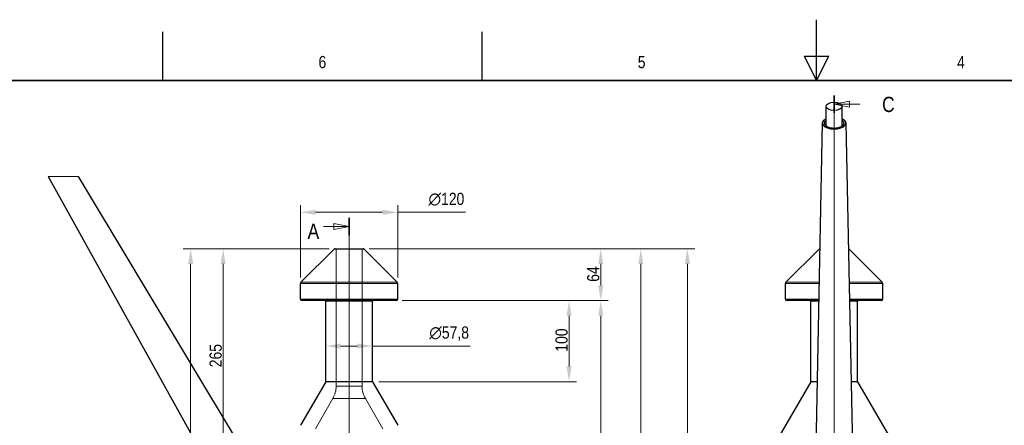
# Model space of a CAD drawing. Header units: millimetres. Extents: x 0 to 18279, y -668 to 2227.
# Tile 23 of 44: x 611 to 1825, y 1727 to 2227. Entities that reach past the tile are written whole.
import ezdxf
from ezdxf.enums import TextEntityAlignment as Align

# ---------------------------------------------------------------- set-up
doc = ezdxf.new("R2010")
doc.units = ezdxf.units.MM
doc.header["$LTSCALE"] = 7.5
for name, color, linetype, lineweight in [('Border (ISO)', 7, 'Continuous', 18), ('Dimension (ISO)', 7, 'Continuous', 9), ('Hidden (ISO)', 7, 'Continuous', 18), ('Hidden Narrow (ISO)', 7, 'Continuous', 9), ('Section Line (ISO)', 7, 'Continuous', 18), ('Symbol (ISO)', 7, 'Continuous', 9), ('Visible (ISO)', 7, 'Continuous', 25), ('Visible Narrow (ISO)', 7, 'Continuous', 18)]:
    doc.layers.add(name, color=color, linetype=linetype, lineweight=lineweight)
doc.styles.get("Standard").update_dxf_attribs({"font": 'ARIALN.TTF'})
doc.styles.add('Text 2_0 mm', font='ARIALN.TTF')
doc.styles.add('Text 2_5 mm', font='ARIALN.TTF')
doc.dimstyles.new('Imenco', dxfattribs={"dimscale": 7.5, "dimtxt": 2, "dimasz": 2.5, "dimexe": 1.2, "dimexo": 1, "dimgap": 0.2, "dimtad": 1, "dimrnd": 1e-08, "dimtxsty": 'Text 2_0 mm', "dimcen": 0.09, "dimdle": 10, "dimclrd": 256, "dimclre": 256, "dimclrt": 256, "dimazin": 2, "dimtfac": 1, "dimtdec": 3, "dimtmove": 0, "dimatfit": 3, "dimfxl": 1, "dimtolj": 1, "dimlwd": -1, "dimlwe": -1, "dimarcsym": 0})

# ---------------------------------------------------------------- blocks, each defined once
blk = doc.blocks.new('Borders Imenco A3')
at = {"layer": 'Border (ISO)', "lineweight": 25}
for p, q in [((212.5, 287), (212.5, 297)), ((105, 287), (105, 295)), ((157.5, 287), (157.5, 295)), ((210.5, 291), (214.5, 291)), ((212.5, 287), (210.5, 291)), ((212.5, 287), (214.5, 291))]:
    blk.add_line(p, q, dxfattribs=at)
at = {"layer": 'Border (ISO)', "lineweight": 35}
blk.add_line((15, 287), (410, 287), dxfattribs=at)
at = {"layer": 'Border (ISO)', "lineweight": 30, "flags": 104}
blk.add_attdef('LifeCycleState1', text='', height=3, dxfattribs=at).set_placement((17.37, 285.64), align=Align.TOP_LEFT)
at = {"layer": 'Symbol (ISO)', "char_height": 2, "attachment_point": 8, "style": 'Text 2_0 mm'}
for s, insert in [('6', (131.25, 289)), ('5', (183.75, 289)), ('4', (236.25, 289))]:
    blk.add_mtext(s, dxfattribs=dict(at, insert=insert))
blk = doc.blocks.new('*D18')
at = {"layer": 'Defpoints', "color": 0, "transparency": 16777216}
for p in [(1075.4, 1880.8), (1133.4, 967.8), (1327.7, 967.8)]:
    blk.add_point(p, dxfattribs=at)
at = {"layer": 'Dimension (ISO)', "transparency": 16777216}
for p, q in [((1082.9, 1880.8), (1336.7, 1880.8)), ((1327.7, 1862.1), (1327.7, 986.6)), ((1140.9, 967.8), (1336.7, 967.8))]:
    blk.add_line(p, q, dxfattribs=at)
for points in [[(1324.6, 1862.1), (1330.8, 1862.1), (1327.7, 1880.8)], [(1324.6, 986.6), (1330.8, 986.6), (1327.7, 967.8)]]:
    blk.add_solid(points, dxfattribs=at)
at = {"layer": 'Dimension (ISO)', "transparency": 16777216, "insert": (1310.9, 1410.7), "char_height": 15, "attachment_point": 1, "rotation": 90, "style": 'Text 2_0 mm'}
blk.add_mtext('\\A1;913', dxfattribs=at)
blk = doc.blocks.new('*D21')
at = {"layer": 'Defpoints', "color": 0, "transparency": 16777216}
for p in [(1034.5, 1944.8), (1075.4, 1880.8), (1327.7, 1880.8)]:
    blk.add_point(p, dxfattribs=at)
at = {"layer": 'Dimension (ISO)', "transparency": 16777216}
for p, q in [((1042, 1944.8), (1336.7, 1944.8)), ((1327.7, 1926.1), (1327.7, 1899.6)), ((1082.9, 1880.8), (1336.7, 1880.8))]:
    blk.add_line(p, q, dxfattribs=at)
for points in [[(1324.6, 1926.1), (1330.8, 1926.1), (1327.7, 1944.8)], [(1324.6, 1899.6), (1330.8, 1899.6), (1327.7, 1880.8)]]:
    blk.add_solid(points, dxfattribs=at)
at = {"layer": 'Dimension (ISO)', "transparency": 16777216, "insert": (1310.9, 1904), "char_height": 15, "attachment_point": 1, "rotation": 90, "style": 'Text 2_0 mm'}
blk.add_mtext('\\A1;64', dxfattribs=at)
blk = doc.blocks.new('*D22')
at = {"layer": 'Defpoints', "color": 0, "transparency": 16777216}
for p in [(1034.5, 1944.8), (1133.4, 967.8), (1377.1, 967.8)]:
    blk.add_point(p, dxfattribs=at)
at = {"layer": 'Dimension (ISO)', "transparency": 16777216}
for p, q in [((1042, 1944.8), (1386.1, 1944.8)), ((1377.1, 1926.1), (1377.1, 986.6)), ((1140.9, 967.8), (1386.1, 967.8))]:
    blk.add_line(p, q, dxfattribs=at)
for points in [[(1374, 1926.1), (1380.2, 1926.1), (1377.1, 1944.8)], [(1374, 986.6), (1380.2, 986.6), (1377.1, 967.8)]]:
    blk.add_solid(points, dxfattribs=at)
at = {"layer": 'Dimension (ISO)', "transparency": 16777216, "insert": (1360.3, 1442.7), "char_height": 15, "attachment_point": 1, "rotation": 90, "style": 'Text 2_0 mm'}
blk.add_mtext('\\A1;977', dxfattribs=at)
blk = doc.blocks.new('*D23')
at = {"layer": 'Defpoints', "color": 0, "transparency": 16777216}
for p in [(1034.5, 1944.8), (1434.5, 1944.8), (1017.4, 766.8)]:
    blk.add_point(p, dxfattribs=at)
at = {"layer": 'Dimension (ISO)', "transparency": 16777216}
for p, q in [((1042, 1944.8), (1443.5, 1944.8)), ((1434.5, 785.6), (1434.5, 1926.1)), ((1024.9, 766.8), (1443.5, 766.8))]:
    blk.add_line(p, q, dxfattribs=at)
for points in [[(1431.4, 1926.1), (1437.7, 1926.1), (1434.5, 1944.8)], [(1431.4, 785.6), (1437.7, 785.6), (1434.5, 766.8)]]:
    blk.add_solid(points, dxfattribs=at)
at = {"layer": 'Dimension (ISO)', "transparency": 16777216, "insert": (1417.7, 1338), "char_height": 15, "attachment_point": 1, "rotation": 90, "style": 'Text 2_0 mm'}
blk.add_mtext('\\A1;1178', dxfattribs=at)
blk = doc.blocks.new('*D24')
at = {"layer": 'Defpoints', "color": 0, "transparency": 16777216}
for p in [(1077.4, 1989.8), (957.4, 1902), (1077.4, 1902)]:
    blk.add_point(p, dxfattribs=at)
at = {"layer": 'Dimension (ISO)', "transparency": 16777216}
for p, q in [((957.4, 1909.5), (957.4, 1998.8)), ((1077.4, 1909.5), (1077.4, 1998.8)), ((976.1, 1989.8), (1058.6, 1989.8)), ((1077.4, 1989.8), (1160.8, 1989.8))]:
    blk.add_line(p, q, dxfattribs=at)
for points in [[(976.1, 1992.9), (976.1, 1986.7), (957.4, 1989.8)], [(1058.6, 1992.9), (1058.6, 1986.7), (1077.4, 1989.8)]]:
    blk.add_solid(points, dxfattribs=at)
at = {"layer": 'Dimension (ISO)', "transparency": 16777216, "insert": (1115.2, 2013.9), "char_height": 15, "attachment_point": 1, "style": 'Text 2_0 mm'}
blk.add_mtext('\\A1;{\\fAIGDT|b0|i0;\\ln}\\fArial Narrow|b0|i0;120', dxfattribs=at)
blk = doc.blocks.new('*D25')
at = {"layer": 'Defpoints', "color": 0, "transparency": 16777216}
for p in [(988.5, 1821.6), (1046.3, 1824.8), (1046.3, 1821.6)]:
    blk.add_point(p, dxfattribs=at)
at = {"layer": 'Dimension (ISO)', "transparency": 16777216}
for p, q in [((1007.2, 1824.8), (1027.5, 1824.8)), ((1046.3, 1824.8), (1166.5, 1824.8))]:
    blk.add_line(p, q, dxfattribs=at)
for points in [[(1007.2, 1827.9), (1007.2, 1821.7), (988.5, 1824.8)], [(1027.5, 1827.9), (1027.5, 1821.7), (1046.3, 1824.8)]]:
    blk.add_solid(points, dxfattribs=at)
at = {"layer": 'Dimension (ISO)', "transparency": 16777216, "insert": (1116.2, 1848.9), "char_height": 15, "attachment_point": 1, "style": 'Text 2_0 mm'}
blk.add_mtext('\\A1;{\\fAIGDT|b0|i0;\\ln}\\fArial Narrow|b0|i0;57,8', dxfattribs=at)
blk = doc.blocks.new('*D26')
at = {"layer": 'Defpoints', "color": 0, "transparency": 16777216}
for p in [(1000.2, 1944.8), (862, 1679.8), (1017.4, 1679.8)]:
    blk.add_point(p, dxfattribs=at)
at = {"layer": 'Dimension (ISO)', "transparency": 16777216}
for p, q in [((992.7, 1944.8), (853, 1944.8)), ((862, 1926.1), (862, 1698.6)), ((1009.9, 1679.8), (853, 1679.8))]:
    blk.add_line(p, q, dxfattribs=at)
for points in [[(858.9, 1926.1), (865.1, 1926.1), (862, 1944.8)], [(858.9, 1698.6), (865.1, 1698.6), (862, 1679.8)]]:
    blk.add_solid(points, dxfattribs=at)
at = {"layer": 'Dimension (ISO)', "transparency": 16777216, "insert": (845.2, 1798.6), "char_height": 15, "attachment_point": 1, "rotation": 90, "style": 'Text 2_0 mm'}
blk.add_mtext('\\A1;265', dxfattribs=at)
blk = doc.blocks.new('*D27')
at = {"layer": 'Defpoints', "color": 0, "transparency": 16777216}
for p in [(1075.4, 1880.8), (1046.3, 1780.8), (1288.6, 1780.8)]:
    blk.add_point(p, dxfattribs=at)
at = {"layer": 'Dimension (ISO)', "transparency": 16777216}
for p, q in [((1082.9, 1880.8), (1297.6, 1880.8)), ((1288.6, 1862.1), (1288.6, 1799.6)), ((1053.8, 1780.8), (1297.6, 1780.8))]:
    blk.add_line(p, q, dxfattribs=at)
for points in [[(1285.5, 1862.1), (1291.8, 1862.1), (1288.6, 1880.8)], [(1285.5, 1799.6), (1291.8, 1799.6), (1288.6, 1780.8)]]:
    blk.add_solid(points, dxfattribs=at)
at = {"layer": 'Dimension (ISO)', "transparency": 16777216, "insert": (1271.8, 1817.8), "char_height": 15, "attachment_point": 1, "rotation": 90, "style": 'Text 2_0 mm'}
blk.add_mtext('\\A1;100', dxfattribs=at)
blk = doc.blocks.new('*D30')
at = {"layer": 'Defpoints', "color": 0, "transparency": 16777216}
for p in [(1000.2, 1944.8), (821.9, 1267.8), (1004.4, 1267.8)]:
    blk.add_point(p, dxfattribs=at)
at = {"layer": 'Dimension (ISO)', "transparency": 16777216}
for p, q in [((992.7, 1944.8), (812.9, 1944.8)), ((821.9, 1926.1), (821.9, 1286.6)), ((996.9, 1267.8), (812.9, 1267.8))]:
    blk.add_line(p, q, dxfattribs=at)
for points in [[(818.8, 1926.1), (825.1, 1926.1), (821.9, 1944.8)], [(818.8, 1286.6), (825.1, 1286.6), (821.9, 1267.8)]]:
    blk.add_solid(points, dxfattribs=at)
at = {"layer": 'Dimension (ISO)', "transparency": 16777216, "insert": (805.1, 1592.7), "char_height": 15, "attachment_point": 1, "rotation": 90, "style": 'Text 2_0 mm'}
blk.add_mtext('\\A1;677', dxfattribs=at)
blk = doc.blocks.new('2dTransSection0')
at = {"layer": 'Section Line (ISO)', "linetype": 'Continuous'}
for p, q in [((135.65, 264.38), (135.65, 91.35)), ((131.41, 262.97), (133.15, 262.97)), ((135.65, 262.97), (133.15, 263.47)), ((133.15, 263.47), (133.15, 262.47)), ((133.15, 262.97), (135.65, 262.97)), ((133.15, 262.47), (135.65, 262.97)), ((131.41, 92.75), (133.15, 92.75)), ((135.65, 92.75), (133.15, 93.25)), ((133.15, 93.25), (133.15, 92.25)), ((133.15, 92.75), (135.65, 92.75)), ((133.15, 92.25), (135.65, 92.75))]:
    blk.add_line(p, q, dxfattribs=at)
at = {"layer": 'Section Line (ISO)', "linetype": 'Continuous', "lineweight": 35}
for p, q in [((135.65, 264.38), (135.65, 261.56)), ((135.65, 94.16), (135.65, 91.35))]:
    blk.add_line(p, q, dxfattribs=at)
at = {"layer": 'Section Line (ISO)', "linetype": 'Continuous', "flags": 128}
for points in [[(133.15, 262.47), (135.65, 262.97), (133.15, 263.47), (133.15, 262.47)], [(133.15, 92.25), (135.65, 92.75), (133.15, 93.25), (133.15, 92.25)]]:
    blk.add_lwpolyline(points, dxfattribs=at)
at = {"layer": 'Section Line (ISO)'}
for points in [[(133.15, 262.47), (135.65, 262.97), (133.15, 263.47), (133.15, 262.47)], [(133.15, 92.25), (135.65, 92.75), (133.15, 93.25), (133.15, 92.25)]]:
    blk.add_solid(points, dxfattribs=at)
at = {"layer": 'Section Line (ISO)', "char_height": 2.5, "attachment_point": 7, "style": 'Text 2_5 mm'}
for insert in [(128.82, 260.94), (125.99, 91.5)]:
    blk.add_mtext('A', dxfattribs=dict(at, insert=insert))
blk = doc.blocks.new('2dTransSection1')
at = {"layer": 'Section Line (ISO)', "linetype": 'Continuous'}
for p, q in [((215.4, 75.99), (215.4, 284.5)), ((217.9, 283.58), (215.4, 283.08)), ((217.9, 282.58), (217.9, 283.58)), ((217.9, 283.08), (215.4, 283.08)), ((215.4, 283.08), (217.9, 282.58)), ((219.64, 283.08), (217.9, 283.08))]:
    blk.add_line(p, q, dxfattribs=at)
at = {"layer": 'Section Line (ISO)', "linetype": 'Continuous', "lineweight": 35}
blk.add_line((215.4, 281.66), (215.4, 284.5), dxfattribs=at)
at = {"layer": 'Section Line (ISO)', "linetype": 'Continuous', "flags": 128}
blk.add_lwpolyline([(217.9, 283.58), (215.4, 283.08), (217.9, 282.58), (217.9, 283.58)], dxfattribs=at)
at = {"layer": 'Section Line (ISO)'}
blk.add_solid([(217.9, 283.58), (215.4, 283.08), (217.9, 282.58), (217.9, 283.58)], dxfattribs=at)
at = {"layer": 'Section Line (ISO)', "insert": (223.28, 281.77), "char_height": 2.5, "attachment_point": 7, "style": 'Text 2_5 mm'}
blk.add_mtext('C', dxfattribs=at)

msp = doc.modelspace()

# ---------------------------------------------------------------- linework, layer by layer
at = {"layer": 'Hidden (ISO)'}
for p, q in [((1001.371, 1775.184), (1001.371, 1944.813)), ((1033.371, 1775.184), (1033.371, 1944.813)), ((997.352, 1760.184), (975.776, 1722.813)), ((1037.391, 1760.184), (1058.967, 1722.813))]:
    msp.add_line(p, q, dxfattribs=at)
for centre, start, end in [((971.371, 1775.184), 330, 0), ((1063.371, 1775.184), 180, 210)]:
    msp.add_arc(centre, 30, start, end, dxfattribs=at)
at = {"layer": 'Hidden Narrow (ISO)'}
for p, q in [((1033.371, 1775.184), (1001.371, 1775.184)), ((997.352, 1760.184), (1037.391, 1760.184))]:
    msp.add_line(p, q, dxfattribs=at)
at = {"layer": 'Visible (ISO)'}
for p, q in [((1605.47, 2096.345), (1605.47, 2120.538)), ((1625.47, 2096.345), (1625.47, 2120.538)), ((1600.866, 2100.015), (1591.976, 1654.619)), ((1630.074, 2100.015), (1638.964, 1654.619)), ((646.373, 2033.81), (863.227, 1642.755)), ((683.154, 2033.81), (903.921, 1666.25)), ((998.786, 1944.227), (957.957, 1903.399)), ((1000.2, 1944.813), (1034.543, 1944.813)), ((1035.957, 1944.227), (1076.786, 1903.399)), ((1596.884, 1944.227), (1556.056, 1903.399)), ((1634.056, 1944.227), (1674.884, 1903.399)), ((957.371, 1882.813), (957.371, 1901.985)), ((1077.371, 1882.813), (1077.371, 1901.985)), ((1555.47, 1882.813), (1555.47, 1901.985)), ((1675.47, 1882.813), (1675.47, 1901.985)), ((1075.371, 1880.813), (959.371, 1880.813)), ((988.471, 1780.813), (988.471, 1880.313)), ((1046.271, 1780.813), (1046.271, 1880.313)), ((1596.491, 1880.813), (1557.47, 1880.813)), ((1586.57, 1780.813), (1586.57, 1880.313)), ((1673.47, 1880.813), (1634.449, 1880.813)), ((1644.37, 1780.813), (1644.37, 1880.313)), ((988.471, 1780.813), (957.371, 1726.946)), ((1046.271, 1780.813), (988.471, 1780.813)), ((1046.271, 1780.813), (1077.371, 1726.946)), ((1586.57, 1780.813), (1541.47, 1702.697)), ((1594.495, 1780.813), (1586.57, 1780.813)), ((1644.37, 1780.813), (1636.445, 1780.813)), ((1644.37, 1780.813), (1689.47, 1702.697))]:
    msp.add_line(p, q, dxfattribs=at)
for centre, radius, start, end in [((1000.2, 1942.813), 2, 90, 135), ((1034.543, 1942.813), 2, 45, 90), ((1598.298, 1942.813), 2, 105.41988, 135), ((1632.642, 1942.813), 2, 45, 74.58012), ((959.371, 1901.985), 2, 135, 180), ((1075.371, 1901.985), 2, 0, 45), ((1557.47, 1901.985), 2, 135, 180), ((1673.47, 1901.985), 2, 0, 45), ((959.371, 1882.813), 2, 180, 270), ((1075.371, 1882.813), 2, 270, 0), ((1557.47, 1882.813), 2, 180, 270), ((1673.47, 1882.813), 2, 270, 0), ((987.971, 1880.313), 0.5, 0, 90), ((1046.771, 1880.313), 0.5, 90, 180), ((1586.07, 1880.313), 0.5, 0, 90), ((1644.87, 1880.313), 0.5, 90, 180)]:
    msp.add_arc(centre, radius, start, end, dxfattribs=at)
msp.add_ellipse((1615.47, 2120.538), major_axis=(-10, 0), ratio=0.5, dxfattribs=at)
for major_axis, start_param, end_param in [((-14.605, 0), 5.46657689, 10.24138638), ((-12.319, 0), 5.65953863, 10.04842464)]:
    msp.add_ellipse((1615.47, 2099.942), major_axis=major_axis, ratio=0.5, start_param=start_param, end_param=end_param, dxfattribs=at)
at = {"layer": 'Visible Narrow (ISO)'}
for p, q in [((683.154, 2033.81), (646.373, 2033.81)), ((1035.957, 1944.227), (998.786, 1944.227)), ((1597.756, 1944.227), (1596.884, 1944.227)), ((1634.056, 1944.227), (1633.184, 1944.227)), ((1077.371, 1901.985), (957.371, 1901.985)), ((957.957, 1903.399), (1076.786, 1903.399)), ((1596.913, 1901.985), (1555.47, 1901.985)), ((1556.056, 1903.399), (1596.942, 1903.399)), ((1633.999, 1903.399), (1674.884, 1903.399)), ((1675.47, 1901.985), (1634.027, 1901.985)), ((957.371, 1882.813), (1077.371, 1882.813)), ((1555.47, 1882.813), (1596.531, 1882.813)), ((1634.409, 1882.813), (1675.47, 1882.813)), ((1046.271, 1880.313), (988.471, 1880.313)), ((1596.481, 1880.313), (1586.57, 1880.313)), ((1644.37, 1880.313), (1634.459, 1880.313))]:
    msp.add_line(p, q, dxfattribs=at)

# ---------------------------------------------------------------- block references
at = {"xscale": 7.5, "yscale": 7.5, "zscale": 7.5}
msp.add_blockref('Borders Imenco A3', (0, 0), dxfattribs=at)
at = {"layer": 'Section Line (ISO)', "xscale": 7.5, "yscale": 7.5, "zscale": 7.5}
for name in ['2dTransSection1', '2dTransSection0']:
    msp.add_blockref(name, (0, 0), dxfattribs=at)

# ---------------------------------------------------------------- dimensions: what is measured, and where the dimension line sits
at = {"layer": 'Dimension (ISO)'}
for base, p1, p2, override, picture, middle in [((1077.371, 1989.808), (957.371, 1901.985), (1077.371, 1901.985), {"dimgap": 0.2, "dimdec": 2, "dimtol": 0, "dimlim": 0, "dimtp": 0, "dimtm": 0, "dimtdec": 3, "dimtofl": 0, "dimatfit": 2}, '*D24', (1137.258, 1989.808)), ((1046.271, 1824.801), (988.471, 1821.555), (1046.271, 1821.555), {"dimgap": 0.2, "dimdec": 2, "dimse1": 1, "dimse2": 1, "dimtol": 0, "dimlim": 0, "dimtp": 0, "dimtm": 0, "dimtdec": 3, "dimtofl": 0, "dimatfit": 2}, '*D25', (1140.594, 1824.801))]:
    dim = msp.add_linear_dim(base=base, p1=p1, p2=p2, text='{\\fAIGDT|b0|i0;\\ln}\\fArial Narrow|b0|i0;<>', dimstyle='Imenco', override=override, dxfattribs=at)
    dim.commit()
    dim.dimension.update_dxf_attribs({"geometry": picture, "text_midpoint": middle, "dimtype": 160})
for base, p1, p2, angle, picture, middle in [((821.927, 1267.813), (1000.2, 1944.813), (1004.371, 1267.813), 90, '*D30', (821.927, 1606.313)), ((862.007, 1679.813), (1000.2, 1944.813), (1017.371, 1679.813), 90, '*D26', (862.007, 1812.313)), ((1434.543, 1944.813), (1017.371, 766.813), (1034.543, 1944.813), 90, '*D23', (1434.543, 1355.813)), ((1327.718, 1880.813), (1034.543, 1944.813), (1075.371, 1880.813), 90, '*D21', (1327.718, 1912.813)), ((1377.08, 967.813), (1034.543, 1944.813), (1133.371, 967.813), 90, '*D22', (1377.08, 1456.313)), ((1288.639, 1780.813), (1075.371, 1880.813), (1046.271, 1780.813), 270, '*D27', (1288.639, 1830.813)), ((1327.689, 967.813), (1075.371, 1880.813), (1133.371, 967.813), 90, '*D18', (1327.689, 1424.313))]:
    dim = msp.add_linear_dim(base=base, p1=p1, p2=p2, angle=angle, dimstyle='Imenco', override={"dimgap": 0.2, "dimdec": 2, "dimtol": 0, "dimlim": 0, "dimtp": 0, "dimtm": 0, "dimtdec": 3, "dimtofl": 0, "dimatfit": 1}, dxfattribs=at)
    dim.commit()
    dim.dimension.update_dxf_attribs({"geometry": picture, "text_midpoint": middle, "dimtype": 160})

doc.saveas('drawing.dxf')
